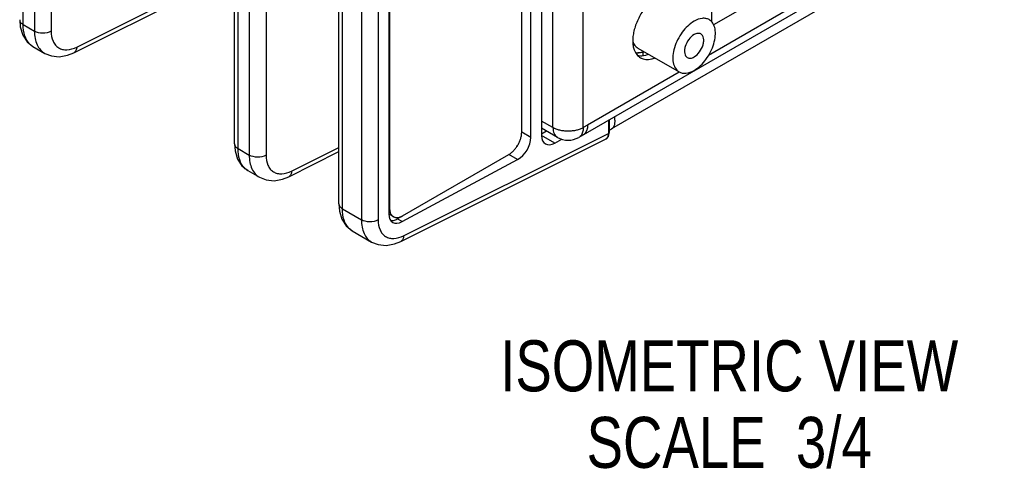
# Model space of a CAD drawing. Header units: inches. Extents: x 0 to 34, y 0 to 22.
# Tile 12 of 111: x 2.7 to 5.1, y 13.8 to 14.9. Entities that reach past the tile are written whole.
import ezdxf

# ---------------------------------------------------------------- set-up
doc = ezdxf.new("R2010")
doc.units = ezdxf.units.IN
doc.header["$LTSCALE"] = 1.87
doc.header["$MEASUREMENT"] = 0
doc.layers.get('0').update_dxf_attribs({"linetype": 'CONTINUOUS'})
for name, color, linetype in [('02___PRT_ALL_AXES', 7, 'CONTINUOUS'), ('DETAIL', 7, 'CONTINUOUS'), ('THREAD', 7, 'CONTINUOUS')]:
    doc.layers.add(name, color=color, linetype=linetype)
doc.styles.get("Standard").update_dxf_attribs({"font": 'txt', "width": 0.8})

msp = doc.modelspace()

# ---------------------------------------------------------------- linework, layer by layer
at = {"color": 7, "linetype": 'CONTINUOUS'}
for p, q in [((2.6716, 14.9124), (2.6716, 16.8044)), ((2.6992, 16.7885), (2.6992, 14.8965)), ((2.7402, 16.7881), (2.7402, 14.8961)), ((3.9413, 16.5503), (3.9413, 14.6407)), ((3.8926, 14.6492), (3.8926, 16.5246)), ((3.1891, 14.6207), (3.1891, 16.5127)), ((3.1978, 14.6086), (3.1978, 16.5006)), ((3.2253, 16.4847), (3.2253, 14.5927)), ((3.2663, 16.4843), (3.2663, 14.5923)), ((3.4448, 14.4731), (3.4448, 16.365)), ((3.4535, 14.461), (3.4535, 16.353)), ((3.569, 16.3378), (3.569, 14.4623)), ((3.4998, 16.3263), (3.4998, 14.4343)), ((3.5408, 16.3259), (3.5408, 14.4339)), ((5.43, 15.4174), (4.1128, 14.6568)), ((2.8028, 14.8575), (3.1891, 15.0505)), ((2.7958, 14.8436), (3.1891, 15.04)), ((2.663, 14.9245), (2.6644, 14.907)), ((2.6716, 14.9124), (2.6992, 14.8965)), ((2.6955, 14.8587), (2.7243, 14.8421)), ((4.1773, 14.8548), (4.1774, 14.8548)), ((4.1903, 14.843), (4.1906, 14.8456)), ((4.1903, 14.8374), (4.1903, 14.843)), ((4.1909, 14.8469), (4.1906, 14.8456)), ((4.1048, 14.6778), (4.1048, 14.6457)), ((4.1071, 14.6792), (4.1071, 14.6488)), ((3.6033, 14.3953), (4.1048, 14.6457)), ((4.1048, 14.6386), (4.107, 14.6462)), ((4.107, 14.6462), (4.1071, 14.6488)), ((3.1891, 14.6207), (3.1906, 14.6032)), ((3.5964, 14.3813), (4.0981, 14.6319)), ((3.9737, 14.622), (3.9912, 14.6314)), ((3.1978, 14.6086), (3.2253, 14.5927)), ((3.322, 14.5398), (3.4448, 14.6012)), ((3.3289, 14.5537), (3.4448, 14.6116)), ((3.6008, 14.444), (3.8608, 14.5941)), ((3.2216, 14.5549), (3.2216, 14.5549)), ((3.2216, 14.5549), (3.2504, 14.5383)), ((3.4448, 14.4731), (3.4463, 14.4556)), ((3.4535, 14.461), (3.4998, 14.4343)), ((3.569, 14.4623), (3.5671, 14.4634)), ((3.5783, 14.4417), (3.572, 14.4454)), ((3.4773, 14.4073), (3.4773, 14.4073)), ((3.4773, 14.4073), (3.5249, 14.3798))]:
    msp.add_line(p, q, dxfattribs=at)
at = {"color": 3, "linetype": 'CONTINUOUS'}
for p, q in [((3.9692, 14.6602), (3.9692, 16.5278)), ((4.0434, 14.6602), (4.0434, 16.5278)), ((5.4078, 15.4302), (4.0326, 14.6361)), ((3.9692, 14.6602), (3.9413, 14.6763)), ((4.054, 14.6663), (4.0434, 14.6602)), ((3.9801, 14.6361), (3.9413, 14.6585)), ((4.0458, 14.6441), (4.048, 14.6464)), ((4.0516, 14.6523), (4.0526, 14.6552))]:
    msp.add_line(p, q, dxfattribs=at)
at = {"color": 7, "linetype": 'CONTINUOUS'}
for points in [[(2.6644, 14.907), (2.6705, 14.8869), (2.681, 14.8706), (2.6955, 14.8587)], [(2.7243, 14.8421), (2.7405, 14.8356), (2.76, 14.8337), (2.7804, 14.8374), (2.7958, 14.8436)], [(4.098, 14.6319), (4.1, 14.633), (4.1048, 14.6386)], [(3.1906, 14.6032), (3.1966, 14.5831), (3.2072, 14.5668), (3.2216, 14.5549)], [(3.2504, 14.5383), (3.2667, 14.5318), (3.2861, 14.5299), (3.3066, 14.5336), (3.322, 14.5398)], [(3.4463, 14.4556), (3.4523, 14.4355), (3.4629, 14.4191), (3.4773, 14.4073)], [(3.5249, 14.3798), (3.5411, 14.3733), (3.5606, 14.3715), (3.581, 14.3751), (3.5964, 14.3813)]]:
    msp.add_lwpolyline(points, dxfattribs=at)
for centre, radius, start, end in [((4.1772, 14.8815), 0.0377, 260.7118, 265.3258), ((4.1775, 14.8848), 0.0411, 265.3568, 271.0386), ((4.0932, 14.6413), 0.0106, 314.2918, 316.4287)]:
    msp.add_arc(centre, radius, start, end, dxfattribs=at)
at = {"color": 3, "linetype": 'CONTINUOUS'}
for centre, radius, start, end in [((4.0344, 14.6575), 0.0176, 299.9965, 310.4005), ((4.0063, 14.6816), 0.0525, 240.0001, 299.9999)]:
    msp.add_arc(centre, radius, start, end, dxfattribs=at)
at = {"color": 7, "linetype": 'CONTINUOUS'}
msp.add_ellipse((3.9737, 14.6582), major_axis=(0.0233, 0.0377), ratio=0.597115, start_param=2.374958, end_param=3.945754, dxfattribs=at)
for points, knots in [([(2.663, 14.9245), (2.663, 14.9222), (2.665, 14.9171), (2.6692, 14.9138), (2.6716, 14.9124)], [0, 0, 0, 0, 0.449232, 1, 1, 1, 1]), ([(2.6874, 14.865), (2.682, 14.8704), (2.6736, 14.886), (2.6716, 14.9031), (2.6716, 14.9124)], [0, 0, 0, 0, 0.453286, 1, 1, 1, 1]), ([(2.6992, 14.8965), (2.6992, 14.8905), (2.7001, 14.8791), (2.7049, 14.8634), (2.7128, 14.8506), (2.7203, 14.8444), (2.7243, 14.8421)], [0, 0, 0, 0, 0.28723, 0.545515, 0.779557, 1, 1, 1, 1]), ([(2.7402, 14.8961), (2.734, 14.8928), (2.7196, 14.8902), (2.7052, 14.893), (2.6992, 14.8965)], [0, 0, 0, 0, 0.502229, 1, 1, 1, 1]), ([(2.7402, 14.8961), (2.7402, 14.8878), (2.742, 14.8755), (2.7501, 14.8622), (2.7581, 14.8552), (2.7679, 14.8512), (2.7834, 14.8499), (2.7953, 14.8538), (2.8028, 14.8575)], [0, 0, 0, 0, 0.271231, 0.388908, 0.499802, 0.610737, 0.72852, 1, 1, 1, 1]), ([(2.8028, 14.8575), (2.8027, 14.8545), (2.8018, 14.8491), (2.798, 14.8447), (2.7958, 14.8436)], [0, 0, 0, 0, 0.553787, 1, 1, 1, 1]), ([(4.1644, 14.8708), (4.1657, 14.8674), (4.169, 14.8612), (4.1744, 14.8565), (4.1773, 14.8548)], [0, 0, 0, 0, 0.517835, 1, 1, 1, 1]), ([(4.1782, 14.8438), (4.1792, 14.8438), (4.1834, 14.844), (4.1875, 14.8448), (4.1906, 14.8456)], [0, 0, 0, 0, 0.240746, 1, 1, 1, 1]), ([(4.1128, 14.6568), (4.1147, 14.6579), (4.1181, 14.6613), (4.1209, 14.6684), (4.1215, 14.677), (4.1206, 14.6831), (4.1198, 14.6862)], [0, 0, 0, 0, 0.202162, 0.430107, 0.696379, 1, 1, 1, 1]), ([(3.8608, 14.5941), (3.863, 14.5953), (3.8673, 14.5984), (3.8732, 14.6039), (3.8787, 14.6104), (3.8835, 14.6177), (3.8874, 14.6255), (3.8903, 14.6335), (3.8922, 14.6414), (3.8926, 14.6467), (3.8926, 14.6492)], [0, 0, 0, 0, 0.114124, 0.237348, 0.366976, 0.500006, 0.633035, 0.76266, 0.885881, 1, 1, 1, 1]), ([(4.1037, 14.6388), (4.1036, 14.6384), (4.1029, 14.6366), (4.1018, 14.635), (4.1009, 14.634)], [0, 0, 0, 0, 0.265771, 1, 1, 1, 1]), ([(4.1048, 14.6457), (4.1048, 14.6451), (4.1047, 14.6428), (4.1043, 14.6405), (4.1037, 14.6388)], [0, 0, 0, 0, 0.26612, 1, 1, 1, 1]), ([(4.1071, 14.6488), (4.1071, 14.6485), (4.1069, 14.6472), (4.1057, 14.6462), (4.1048, 14.6457)], [0, 0, 0, 0, 0.219063, 1, 1, 1, 1]), ([(3.1891, 14.6207), (3.1891, 14.6184), (3.1912, 14.6133), (3.1954, 14.61), (3.1978, 14.6086)], [0, 0, 0, 0, 0.449232, 1, 1, 1, 1]), ([(3.2136, 14.5612), (3.2081, 14.5666), (3.1997, 14.5822), (3.1978, 14.5994), (3.1978, 14.6086)], [0, 0, 0, 0, 0.453286, 1, 1, 1, 1]), ([(3.2253, 14.5927), (3.2253, 14.5867), (3.2263, 14.5753), (3.231, 14.5596), (3.239, 14.5468), (3.2464, 14.5406), (3.2504, 14.5383)], [0, 0, 0, 0, 0.28723, 0.545515, 0.779557, 1, 1, 1, 1]), ([(3.2663, 14.5923), (3.2601, 14.589), (3.2458, 14.5864), (3.2314, 14.5892), (3.2253, 14.5927)], [0, 0, 0, 0, 0.502229, 1, 1, 1, 1]), ([(3.2663, 14.5923), (3.2663, 14.584), (3.2682, 14.5717), (3.2762, 14.5584), (3.2842, 14.5514), (3.2941, 14.5474), (3.3096, 14.5461), (3.3214, 14.55), (3.3289, 14.5537)], [0, 0, 0, 0, 0.271231, 0.388908, 0.499802, 0.610737, 0.72852, 1, 1, 1, 1]), ([(3.3289, 14.5537), (3.3288, 14.5507), (3.3279, 14.5453), (3.3241, 14.5409), (3.322, 14.5398)], [0, 0, 0, 0, 0.553787, 1, 1, 1, 1]), ([(3.4448, 14.4731), (3.4448, 14.4708), (3.4469, 14.4656), (3.451, 14.4624), (3.4535, 14.461)], [0, 0, 0, 0, 0.449232, 1, 1, 1, 1]), ([(3.4693, 14.4135), (3.4638, 14.419), (3.4554, 14.4346), (3.4535, 14.4517), (3.4535, 14.461)], [0, 0, 0, 0, 0.453286, 1, 1, 1, 1]), ([(3.572, 14.4454), (3.571, 14.446), (3.5692, 14.4473), (3.5677, 14.449), (3.5671, 14.4499)], [0, 0, 0, 0, 0.492471, 1, 1, 1, 1]), ([(3.569, 14.4623), (3.569, 14.4608), (3.5692, 14.4578), (3.5697, 14.4548), (3.5701, 14.4535)], [0, 0, 0, 0, 0.517603, 1, 1, 1, 1]), ([(3.5701, 14.4535), (3.5704, 14.4522), (3.5713, 14.4497), (3.5726, 14.4474), (3.5733, 14.4464)], [0, 0, 0, 0, 0.517896, 1, 1, 1, 1]), ([(3.5733, 14.4464), (3.574, 14.4455), (3.5755, 14.4437), (3.5773, 14.4423), (3.5783, 14.4417)], [0, 0, 0, 0, 0.508058, 1, 1, 1, 1]), ([(3.4998, 14.4343), (3.4998, 14.4283), (3.5007, 14.4169), (3.5055, 14.4011), (3.5134, 14.3883), (3.5209, 14.3821), (3.5249, 14.3798)], [0, 0, 0, 0, 0.28723, 0.545515, 0.779557, 1, 1, 1, 1]), ([(3.5408, 14.4339), (3.5346, 14.4305), (3.5202, 14.4279), (3.5058, 14.4308), (3.4998, 14.4343)], [0, 0, 0, 0, 0.502229, 1, 1, 1, 1]), ([(3.5408, 14.4339), (3.5408, 14.4255), (3.5426, 14.4132), (3.5507, 14.3999), (3.5587, 14.3929), (3.5685, 14.3889), (3.584, 14.3877), (3.5959, 14.3915), (3.6033, 14.3953)], [0, 0, 0, 0, 0.271231, 0.388908, 0.499802, 0.610737, 0.72852, 1, 1, 1, 1]), ([(3.5783, 14.4417), (3.5791, 14.4413), (3.5806, 14.4406), (3.5832, 14.4399), (3.5859, 14.4396), (3.5898, 14.4397), (3.5949, 14.441), (3.5989, 14.4428), (3.6008, 14.444)], [0, 0, 0, 0, 0.108102, 0.218236, 0.332236, 0.451661, 0.710691, 1, 1, 1, 1]), ([(3.6033, 14.3953), (3.6033, 14.3923), (3.6024, 14.3868), (3.5986, 14.3824), (3.5964, 14.3813)], [0, 0, 0, 0, 0.553787, 1, 1, 1, 1])]:
    msp.add_open_spline(points, degree=3, knots=knots, dxfattribs=at)
for points in [[(2.6955, 14.8587), (2.6925, 14.8604), (2.6898, 14.8626), (2.6874, 14.865)], [(4.1074, 14.655), (4.1093, 14.6553), (4.1112, 14.6559), (4.1128, 14.6568)], [(4.1006, 14.6337), (4.0999, 14.633), (4.099, 14.6324), (4.0981, 14.6319)], [(3.2216, 14.5549), (3.2187, 14.5566), (3.2159, 14.5588), (3.2136, 14.5612)], [(3.4773, 14.4073), (3.4744, 14.409), (3.4716, 14.4111), (3.4693, 14.4135)]]:
    msp.add_open_spline(points, degree=3, dxfattribs=at)
at = {"color": 3, "linetype": 'CONTINUOUS'}
for points, knots in [([(4.054, 14.6663), (4.054, 14.6641), (4.0538, 14.66), (4.0529, 14.656), (4.0522, 14.6541)], [0, 0, 0, 0, 0.521255, 1, 1, 1, 1]), ([(4.0434, 14.6602), (4.0409, 14.6587), (4.0353, 14.6561), (4.0263, 14.6533), (4.0165, 14.6517), (4.0063, 14.6511), (3.9961, 14.6517), (3.9863, 14.6533), (3.9773, 14.6561), (3.9717, 14.6587), (3.9692, 14.6602)], [0, 0, 0, 0, 0.114123, 0.237345, 0.366971, 0.5, 0.633029, 0.762655, 0.885877, 1, 1, 1, 1]), ([(3.9692, 14.6602), (3.9692, 14.6575), (3.9696, 14.6524), (3.9716, 14.6455), (3.9746, 14.6407), (3.9775, 14.6378), (3.9792, 14.6366), (3.9801, 14.6361)], [0, 0, 0, 0, 0.289387, 0.548685, 0.781639, 0.891827, 1, 1, 1, 1]), ([(4.0372, 14.64), (4.0365, 14.6392), (4.0351, 14.6378), (4.0334, 14.6366), (4.0326, 14.6361)], [0, 0, 0, 0, 0.504624, 1, 1, 1, 1]), ([(4.0418, 14.6486), (4.0413, 14.647), (4.0401, 14.6439), (4.0382, 14.6412), (4.0372, 14.64)], [0, 0, 0, 0, 0.518995, 1, 1, 1, 1]), ([(4.0434, 14.6602), (4.0434, 14.6581), (4.0432, 14.6542), (4.0424, 14.6504), (4.0418, 14.6486)], [0, 0, 0, 0, 0.519877, 1, 1, 1, 1]), ([(4.0522, 14.6541), (4.0518, 14.6528), (4.0508, 14.6503), (4.0487, 14.647), (4.0462, 14.6443), (4.0442, 14.6428), (4.0432, 14.6422)], [0, 0, 0, 0, 0.269667, 0.52311, 0.76468, 1, 1, 1, 1]), ([(4.048, 14.6464), (4.0488, 14.6472), (4.0501, 14.6492), (4.0511, 14.6512), (4.0516, 14.6523)], [0, 0, 0, 0, 0.487136, 1, 1, 1, 1])]:
    msp.add_open_spline(points, degree=3, knots=knots, dxfattribs=at)
at = {"layer": '02___PRT_ALL_AXES', "color": 7, "linetype": 'CONTINUOUS'}
for p, q in [((3.915, 14.6357), (3.915, 16.527)), ((3.5671, 16.3397), (3.5671, 14.4484)), ((4.1773, 14.8548), (4.278, 14.7967)), ((4.1907, 14.8368), (4.1963, 14.838)), ((4.1963, 14.838), (4.2021, 14.8398)), ((3.915, 14.6357), (3.8926, 14.6486)), ((3.9413, 14.6452), (3.9529, 14.6518)), ((3.9737, 14.622), (3.9413, 14.6407)), ((3.8826, 14.5821), (3.8613, 14.5944)), ((3.5995, 14.4297), (3.8826, 14.5821)), ((3.5878, 14.4364), (3.6008, 14.444)), ((3.5995, 14.4297), (3.5878, 14.4364))]:
    msp.add_line(p, q, dxfattribs=at)
at = {"layer": '02___PRT_ALL_AXES', "color": 3, "linetype": 'CONTINUOUS'}
for p, q in [((5.3924, 15.4391), (4.3499, 14.8371)), ((4.6454, 15.0751), (4.3623, 14.9116)), ((4.358, 14.9189), (4.358, 15.0604)), ((4.2785, 14.7959), (4.054, 14.6663))]:
    msp.add_line(p, q, dxfattribs=at)
at = {"layer": '02___PRT_ALL_AXES', "color": 7, "linetype": 'CONTINUOUS'}
msp.add_arc((3.8174, 14.6559), 0.0763, 326.6814, 333.3205, dxfattribs=at)
for centre, start_param, end_param in [((3.8826, 14.6183), -2.337431, -0.766635), ((3.5995, 14.4659), 2.374958, 3.945754)]:
    msp.add_ellipse(centre, major_axis=(0.0233, 0.0377), ratio=0.597115, start_param=start_param, end_param=end_param, dxfattribs=at)
at = {"layer": '02___PRT_ALL_AXES', "color": 3, "linetype": 'CONTINUOUS'}
for points, knots in [([(4.2161, 14.9757), (4.2124, 14.9727), (4.2052, 14.9661), (4.1954, 14.9548), (4.1865, 14.9422), (4.1789, 14.9287), (4.1727, 14.9147), (4.1681, 14.9005), (4.1652, 14.8866), (4.1645, 14.8775), (4.1645, 14.873)], [0, 0, 0, 0, 0.121308, 0.248475, 0.379224, 0.511048, 0.64137, 0.767703, 0.887919, 1, 1, 1, 1]), ([(4.1645, 14.873), (4.1645, 14.869), (4.1651, 14.8614), (4.1669, 14.8539), (4.1682, 14.8504)], [0, 0, 0, 0, 0.523481, 1, 1, 1, 1]), ([(4.1682, 14.8504), (4.1689, 14.8484), (4.1707, 14.8444), (4.1742, 14.8391), (4.1784, 14.8347), (4.1817, 14.8323), (4.1834, 14.8314)], [0, 0, 0, 0, 0.267908, 0.521013, 0.763362, 1, 1, 1, 1]), ([(4.1834, 14.8314), (4.1839, 14.8311), (4.1861, 14.8299), (4.1884, 14.829), (4.1902, 14.8285)], [0, 0, 0, 0, 0.248701, 1, 1, 1, 1]), ([(4.1902, 14.8285), (4.1923, 14.8279), (4.1967, 14.827), (4.2036, 14.8271), (4.2108, 14.8282), (4.2156, 14.8297), (4.218, 14.8306)], [0, 0, 0, 0, 0.228489, 0.469103, 0.725504, 1, 1, 1, 1])]:
    msp.add_open_spline(points, degree=3, knots=knots, dxfattribs=at)
at = {"layer": '02___PRT_ALL_AXES', "color": 7, "linetype": 'CONTINUOUS'}
for points, knots in [([(4.3518, 14.9246), (4.3493, 14.926), (4.3438, 14.928), (4.3307, 14.9283), (4.321, 14.9244), (4.3149, 14.9209)], [0, 0, 0, 0, 0.218397, 0.452246, 1, 1, 1, 1]), ([(4.3149, 14.9209), (4.3035, 14.9143), (4.2885, 14.8994), (4.2741, 14.876), (4.2662, 14.8565), (4.2623, 14.8374), (4.2627, 14.8201), (4.2676, 14.8057), (4.2743, 14.7988), (4.278, 14.7967)], [0, 0, 0, 0, 0.269586, 0.417098, 0.5618, 0.695796, 0.813345, 0.912949, 1, 1, 1, 1]), ([(4.3149, 14.8004), (4.3263, 14.8069), (4.3413, 14.8219), (4.3557, 14.8453), (4.3635, 14.8647), (4.3674, 14.8838), (4.367, 14.9012), (4.3622, 14.9156), (4.3555, 14.9224), (4.3518, 14.9246)], [0, 0, 0, 0, 0.269586, 0.417098, 0.5618, 0.695796, 0.813345, 0.912949, 1, 1, 1, 1]), ([(4.1762, 14.8372), (4.1785, 14.8366), (4.1834, 14.8361), (4.1882, 14.8364), (4.1907, 14.8368)], [0, 0, 0, 0, 0.484614, 1, 1, 1, 1]), ([(4.278, 14.7967), (4.2804, 14.7953), (4.286, 14.7933), (4.299, 14.7929), (4.3088, 14.7968), (4.3149, 14.8004)], [0, 0, 0, 0, 0.218397, 0.452246, 1, 1, 1, 1]), ([(3.5758, 14.4323), (3.5768, 14.4324), (3.581, 14.4331), (3.585, 14.4348), (3.5878, 14.4364)], [0, 0, 0, 0, 0.230684, 1, 1, 1, 1])]:
    msp.add_open_spline(points, degree=3, knots=knots, dxfattribs=at)
msp.add_open_spline([(3.5714, 14.4323), (3.5729, 14.4321), (3.5744, 14.4321), (3.5758, 14.4323)], degree=3, dxfattribs=at)
at = {"layer": 'THREAD', "color": 7, "linetype": 'CONTINUOUS'}
for points, knots in [([(4.3149, 14.8879), (4.3097, 14.8849), (4.3006, 14.8759), (4.2935, 14.862), (4.2911, 14.8501), (4.2913, 14.8423), (4.2935, 14.8358), (4.2965, 14.8327), (4.2982, 14.8317)], [0, 0, 0, 0, 0.269891, 0.561317, 0.695457, 0.81314, 0.912855, 1, 1, 1, 1]), ([(4.3316, 14.8895), (4.3293, 14.8908), (4.3231, 14.8918), (4.3176, 14.8895), (4.3149, 14.8879)], [0, 0, 0, 0, 0.449164, 1, 1, 1, 1]), ([(4.3149, 14.8334), (4.32, 14.8364), (4.3291, 14.8454), (4.3362, 14.8593), (4.3386, 14.8711), (4.3385, 14.879), (4.3363, 14.8855), (4.3332, 14.8886), (4.3316, 14.8895)], [0, 0, 0, 0, 0.269891, 0.561317, 0.695457, 0.81314, 0.912855, 1, 1, 1, 1]), ([(4.2982, 14.8317), (4.3004, 14.8304), (4.3066, 14.8295), (4.3121, 14.8318), (4.3149, 14.8334)], [0, 0, 0, 0, 0.449164, 1, 1, 1, 1])]:
    msp.add_open_spline(points, degree=3, knots=knots, dxfattribs=at)

# ---------------------------------------------------------------- texts
at = {"layer": 'DETAIL', "color": 2, "linetype": 'CONTINUOUS', "insert": (4.4008, 14.1389), "char_height": 0.125, "width": 1.4, "attachment_point": 2, "line_spacing_factor": 0.9}
msp.add_mtext('ISOMETRIC VIEW\\PSCALE  3/4', dxfattribs=at)

doc.saveas('drawing.dxf')
